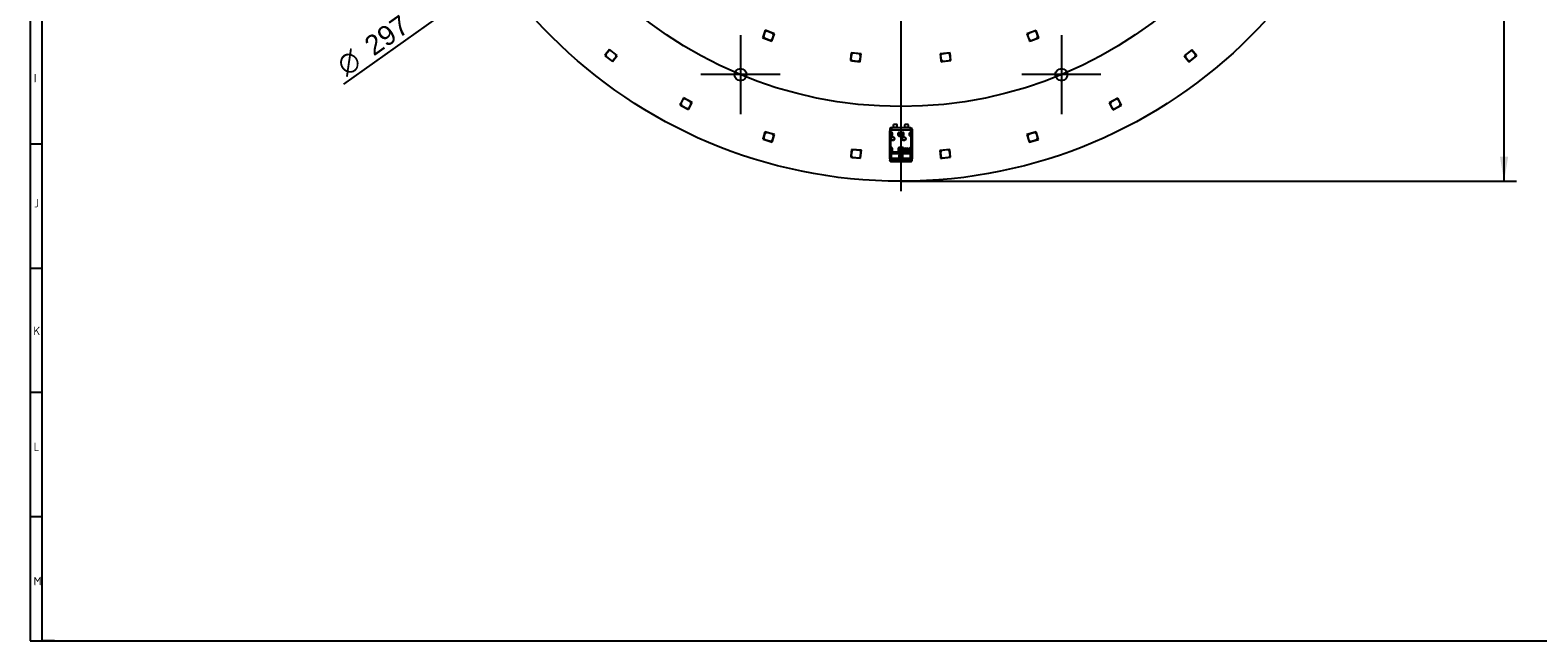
# Model space of a CAD drawing. Header units: millimetres. Extents: x 7 to 819, y 6 to 587.
# Tile 1 of 7: x 7 to 541, y 15 to 231. Entities that reach past the tile are written whole.
import ezdxf
from ezdxf.enums import TextEntityAlignment as Align
from ezdxf.lldxf.tags import DXFTag

# ---------------------------------------------------------------- set-up
doc = ezdxf.new("R2010")
doc.units = ezdxf.units.MM
doc.layers.add('Default', color=7, linetype='Continuous')
doc.layers.add('RDLED_350MM_4000', color=7, linetype='Continuous')
doc.styles.add('SEACAD_Arial', font='arial.ttf')
doc.styles.add('SEACAD_Solid_Edge_ANSI1_Symbols', font='semeca1.ttf')
tags = doc.linetypes.add('CENTER2', pattern=[28.575, 19.05, -3.175, 3.175, -3.175]).pattern_tags.tags
tags[10:11] = [DXFTag(74, 4), DXFTag(75, 0), DXFTag(340, '0'), DXFTag(46, 0.0), DXFTag(50, 0.0), DXFTag(44, 0.0), DXFTag(45, 0.0)]
tags[8:9] = [DXFTag(74, 4), DXFTag(75, 0), DXFTag(340, '0'), DXFTag(46, 0.0), DXFTag(50, 0.0), DXFTag(44, 0.0), DXFTag(45, 0.0)]
tags[6:7] = [DXFTag(74, 4), DXFTag(75, 0), DXFTag(340, '0'), DXFTag(46, 0.0), DXFTag(50, 0.0), DXFTag(44, 0.0), DXFTag(45, 0.0)]
tags[4:5] = [DXFTag(74, 4), DXFTag(75, 0), DXFTag(340, '0'), DXFTag(46, 0.0), DXFTag(50, 0.0), DXFTag(44, 0.0), DXFTag(45, 0.0)]
tags = doc.linetypes.add('HIDDEN2', pattern=[4.7625, 3.175, -1.5875]).pattern_tags.tags
tags[6:7] = [DXFTag(74, 4), DXFTag(75, 0), DXFTag(340, '0'), DXFTag(46, 0.0), DXFTag(50, 0.0), DXFTag(44, 0.0), DXFTag(45, 0.0)]
tags[4:5] = [DXFTag(74, 4), DXFTag(75, 0), DXFTag(340, '0'), DXFTag(46, 0.0), DXFTag(50, 0.0), DXFTag(44, 0.0), DXFTag(45, 0.0)]
doc.dimstyles.new('ISO', dxfattribs={"dimtxt": 7, "dimasz": 7, "dimexe": 3.5, "dimexo": 0, "dimgap": 1.75, "dimtad": 1, "dimtxsty": 'SEACAD_Arial', "dimblk1": '_SE_FILLED', "dimblk2": '_SE_FILLED', "dimsah": 1, "dimcen": 3.5, "dimadec": 0, "dimazin": 0, "dimtfac": 0.5, "dimtdec": 3, "dimtmove": 0, "dimatfit": 3, "dimfxl": 1, "dimarcsym": 0})

# ---------------------------------------------------------------- blocks, each defined once
blk = doc.blocks.new('SEANNOT_GROUP1')
at = {"layer": 'Default', "color": 7, "linetype": 'CENTER2'}
blk.add_line((315.16, 531.01), (315.16, 174.01), dxfattribs=at)
blk = doc.blocks.new('SEANNOT_GROUP6')
at = {"layer": 'Default', "color": 7, "linetype": 'CENTER2'}
for p, q in [((371.99, 229.31), (371.99, 201.31)), ((385.99, 215.31), (357.99, 215.31))]:
    blk.add_line(p, q, dxfattribs=at)
blk = doc.blocks.new('SEANNOT_GROUP7')
at = {"layer": 'Default', "color": 7, "linetype": 'CENTER2'}
for p, q in [((258.33, 229.31), (258.33, 201.31)), ((272.33, 215.31), (244.33, 215.31))]:
    blk.add_line(p, q, dxfattribs=at)
blk = doc.blocks.new('SEANNOT_GROUP20')
at = {"layer": 'Default', "color": 7, "linetype": 'CENTER2'}
for p, q in [((315.16, 258.41), (315.16, 230.41)), ((329.16, 244.41), (301.16, 244.41))]:
    blk.add_line(p, q, dxfattribs=at)
blk = doc.blocks.new('SE')
at = {"layer": 'RDLED_350MM_4000', "color": 7, "linetype": 'Continuous'}
for p, q in [((267.12, 231.05), (266.3, 228.9)), ((267, 230.46), (266.43, 228.96)), ((267.64, 230.75), (267, 230.46)), ((270.39, 229.81), (267.12, 231.05)), ((269.79, 229.93), (267.64, 230.75)), ((269.4, 227.19), (270.39, 229.81)), ((270.08, 229.29), (269.79, 229.93)), ((363.01, 230.98), (359.74, 229.74)), ((359.74, 229.74), (360.55, 227.59)), ((360.34, 229.86), (360.04, 229.22)), ((362.49, 230.68), (360.34, 229.86)), ((363.13, 230.39), (362.49, 230.68)), ((364, 228.36), (363.01, 230.98)), ((363.7, 228.89), (363.13, 230.39)), ((266.3, 228.9), (266.12, 228.44)), ((266.12, 228.44), (266.59, 228.26)), ((266.59, 228.26), (266.3, 228.9)), ((266.43, 228.96), (266.72, 228.32)), ((266.59, 228.26), (269.4, 227.19)), ((266.72, 228.32), (268.87, 227.5)), ((268.87, 227.5), (269.51, 227.79)), ((269.51, 227.79), (270.08, 229.29)), ((360.04, 229.22), (360.61, 227.72)), ((360.55, 227.59), (360.73, 227.12)), ((361.2, 227.3), (360.55, 227.59)), ((360.61, 227.72), (361.26, 227.43)), ((360.73, 227.12), (361.2, 227.3)), ((361.2, 227.3), (364, 228.36)), ((361.26, 227.43), (363.41, 228.25)), ((363.41, 228.25), (363.7, 228.89)), ((210.53, 222.45), (210.22, 222.06)), ((210.22, 222.06), (210.62, 221.75)), ((211.94, 224.27), (210.53, 222.45)), ((210.62, 221.75), (210.53, 222.45)), ((210.62, 221.75), (212.98, 219.91)), ((211.65, 223.73), (210.67, 222.47)), ((210.67, 222.47), (210.76, 221.77)), ((210.76, 221.77), (212.57, 220.35)), ((212.36, 223.82), (211.65, 223.73)), ((214.7, 222.11), (211.94, 224.27)), ((214.17, 222.4), (212.36, 223.82)), ((212.57, 220.35), (213.27, 220.44)), ((212.98, 219.91), (214.7, 222.11)), ((213.27, 220.44), (214.26, 221.7)), ((214.26, 221.7), (214.17, 222.4)), ((297.3, 220.8), (297.24, 220.31)), ((297.24, 220.31), (297.74, 220.25)), ((297.58, 223.09), (297.3, 220.8)), ((297.74, 220.25), (297.3, 220.8)), ((297.61, 222.48), (297.41, 220.89)), ((297.41, 220.89), (297.85, 220.33)), ((301.05, 222.66), (297.58, 223.09)), ((298.16, 222.91), (297.61, 222.48)), ((297.74, 220.25), (300.72, 219.88)), ((297.85, 220.33), (300.13, 220.06)), ((300.45, 222.64), (298.16, 222.91)), ((300.13, 220.06), (300.69, 220.49)), ((300.88, 222.08), (300.45, 222.64)), ((300.69, 220.49), (300.88, 222.08)), ((300.72, 219.88), (301.05, 222.66)), ((332.54, 223.06), (329.06, 222.64)), ((329.06, 222.64), (329.34, 220.36)), ((329.67, 222.61), (329.23, 222.06)), ((329.23, 222.06), (329.43, 220.47)), ((329.34, 220.36), (329.4, 219.86)), ((329.9, 219.92), (329.34, 220.36)), ((329.4, 219.86), (329.9, 219.92)), ((329.43, 220.47), (329.98, 220.03)), ((331.95, 222.89), (329.67, 222.61)), ((329.9, 219.92), (332.87, 220.28)), ((329.98, 220.03), (332.27, 220.31)), ((332.51, 222.45), (331.95, 222.89)), ((332.27, 220.31), (332.7, 220.87)), ((332.7, 220.87), (332.51, 222.45)), ((332.87, 220.28), (332.54, 223.06)), ((418.19, 224.15), (415.45, 221.97)), ((415.45, 221.97), (416.88, 220.17)), ((415.98, 222.27), (415.9, 221.57)), ((415.9, 221.57), (416.9, 220.31)), ((417.79, 223.7), (415.98, 222.27)), ((416.88, 220.17), (417.19, 219.78)), ((417.58, 220.09), (416.88, 220.17)), ((416.9, 220.31), (417.6, 220.23)), ((417.19, 219.78), (417.58, 220.09)), ((417.58, 220.09), (419.93, 221.95)), ((417.6, 220.23), (419.4, 221.66)), ((418.49, 223.62), (417.79, 223.7)), ((419.93, 221.95), (418.19, 224.15)), ((419.48, 222.36), (418.49, 223.62)), ((419.4, 221.66), (419.48, 222.36)), ((237.03, 205), (236.81, 204.56)), ((236.81, 204.56), (237.25, 204.33)), ((238.08, 207.05), (237.03, 205)), ((237.25, 204.33), (237.03, 205)), ((237.9, 206.47), (237.17, 205.05)), ((237.17, 205.05), (237.39, 204.37)), ((237.25, 204.33), (239.92, 202.97)), ((237.39, 204.37), (239.44, 203.33)), ((238.57, 206.69), (237.9, 206.47)), ((241.2, 205.46), (238.08, 207.05)), ((240.62, 205.64), (238.57, 206.69)), ((239.44, 203.33), (240.11, 203.55)), ((239.92, 202.97), (241.2, 205.46)), ((240.11, 203.55), (240.84, 204.97)), ((240.84, 204.97), (240.62, 205.64)), ((392.04, 206.97), (388.94, 205.35)), ((388.94, 205.35), (390, 203.31)), ((389.51, 205.54), (389.3, 204.87)), ((389.3, 204.87), (390.04, 203.45)), ((391.55, 206.6), (389.51, 205.54)), ((390, 203.31), (390.23, 202.87)), ((390.67, 203.1), (390, 203.31)), ((390.04, 203.45), (390.71, 203.23)), ((390.23, 202.87), (390.67, 203.1)), ((390.67, 203.1), (393.33, 204.48)), ((390.71, 203.23), (392.75, 204.3)), ((392.23, 206.39), (391.55, 206.6)), ((393.33, 204.48), (392.04, 206.97)), ((392.97, 204.97), (392.23, 206.39)), ((392.75, 204.3), (392.97, 204.97)), ((313.73, 197.66), (312.58, 197.66)), ((317.73, 197.66), (316.58, 197.66)), ((266.36, 192.88), (266.22, 192.4)), ((266.22, 192.4), (266.7, 192.27)), ((267, 195.09), (266.36, 192.88)), ((266.7, 192.27), (266.36, 192.88)), ((266.93, 194.49), (266.49, 192.95)), ((266.49, 192.95), (266.83, 192.33)), ((266.7, 192.27), (269.59, 191.43)), ((266.83, 192.33), (269.04, 191.69)), ((267.55, 194.83), (266.93, 194.49)), ((270.36, 194.12), (267, 195.09)), ((269.76, 194.19), (267.55, 194.83)), ((269.59, 191.43), (270.36, 194.12)), ((269.66, 192.04), (270.1, 193.57)), ((270.1, 193.57), (269.76, 194.19)), ((311.22, 195.94), (311.21, 195.96)), ((311.21, 195.96), (311.21, 186.51)), ((311.22, 195.94), (311.23, 195.27)), ((311.23, 185.48), (311.23, 195.27)), ((311.24, 195.27), (311.23, 195.27)), ((311.24, 195.27), (311.24, 185.48)), ((311.32, 187.86), (311.32, 195.4)), ((311.5, 195.4), (311.32, 195.4)), ((311.35, 195.48), (311.34, 195.48)), ((311.35, 195.48), (311.5, 195.4)), ((311.5, 195.4), (311.5, 187.92)), ((311.6, 193.56), (311.6, 194.66)), ((311.6, 194.66), (311.6, 194.66)), ((311.6, 193.56), (311.6, 194.66)), ((311.91, 193.56), (311.6, 193.56)), ((311.6, 193.56), (311.6, 193.56)), ((311.91, 193.56), (311.6, 193.56)), ((311.8, 194.86), (311.91, 194.86)), ((311.81, 196.56), (312.53, 196.56)), ((311.81, 196.56), (311.81, 196.54)), ((311.81, 196.54), (311.82, 196.54)), ((311.82, 196.54), (311.82, 196.4)), ((311.82, 196.54), (318.49, 196.54)), ((311.82, 196.54), (311.82, 196.54)), ((318.49, 196.4), (311.82, 196.4)), ((311.82, 196.4), (311.83, 195.78)), ((311.83, 195.78), (311.83, 195.62)), ((311.83, 195.78), (318.48, 195.78)), ((318.48, 195.62), (311.83, 195.62)), ((311.91, 193.56), (311.91, 193.56)), ((312.11, 194.66), (312.11, 193.76)), ((312.53, 196.55), (312.53, 197.51)), ((313.78, 196.55), (312.53, 196.55)), ((313.78, 196.55), (313.78, 197.51)), ((313.78, 196.56), (316.53, 196.56)), ((314.21, 193.76), (314.21, 194.66)), ((314.41, 194.86), (314.51, 194.86)), ((314.71, 193.56), (314.41, 193.56)), ((314.41, 193.56), (314.71, 193.56)), ((314.41, 193.56), (314.41, 193.56)), ((314.71, 194.66), (314.71, 193.56)), ((314.71, 193.56), (314.71, 194.66)), ((314.71, 194.66), (314.71, 194.66)), ((314.71, 193.56), (314.71, 193.56)), ((315.6, 193.56), (315.6, 194.66)), ((315.6, 194.66), (315.6, 194.66)), ((315.6, 193.56), (315.6, 194.66)), ((315.91, 193.56), (315.6, 193.56)), ((315.6, 193.56), (315.91, 193.56)), ((315.6, 193.56), (315.6, 193.56)), ((315.8, 194.86), (315.91, 194.86)), ((315.91, 193.56), (315.91, 193.56)), ((316.11, 194.66), (316.11, 193.76)), ((316.53, 196.55), (316.53, 197.51)), ((317.78, 196.55), (316.53, 196.55)), ((317.78, 196.55), (317.78, 197.51)), ((317.78, 196.56), (318.51, 196.56)), ((318.21, 193.76), (318.21, 194.66)), ((318.41, 194.86), (318.51, 194.86)), ((318.71, 193.56), (318.41, 193.56)), ((318.41, 193.56), (318.41, 193.56)), ((318.71, 193.56), (318.41, 193.56)), ((318.48, 195.78), (318.49, 196.4)), ((318.48, 195.62), (318.48, 195.78)), ((318.49, 196.4), (318.49, 196.54)), ((318.49, 196.54), (318.49, 196.54)), ((318.49, 196.54), (318.51, 196.54)), ((318.51, 196.54), (318.51, 196.56)), ((318.71, 194.66), (318.71, 193.56)), ((318.71, 193.56), (318.71, 194.66)), ((318.71, 194.66), (318.71, 194.66)), ((318.71, 193.56), (318.71, 193.56)), ((318.98, 195.48), (318.81, 195.4)), ((318.99, 195.4), (318.81, 195.4)), ((318.81, 187.92), (318.81, 195.4)), ((318.99, 195.4), (318.99, 187.86)), ((319.08, 195.27), (319.09, 195.94)), ((319.08, 195.27), (319.08, 185.48)), ((319.08, 195.27), (319.08, 195.27)), ((319.08, 195.27), (319.08, 185.48)), ((319.11, 195.96), (319.09, 195.94)), ((319.11, 195.96), (319.11, 186.51)), ((363.11, 195.05), (359.75, 194.05)), ((359.75, 194.05), (360.41, 191.84)), ((360.36, 194.12), (360.02, 193.5)), ((360.02, 193.5), (360.48, 191.97)), ((362.56, 194.78), (360.36, 194.12)), ((361.03, 191.51), (363.91, 192.36)), ((361.1, 191.63), (363.3, 192.29)), ((363.18, 194.44), (362.56, 194.78)), ((363.91, 192.36), (363.11, 195.05)), ((363.64, 192.91), (363.18, 194.44)), ((363.3, 192.29), (363.64, 192.91)), ((269.04, 191.69), (269.66, 192.04)), ((297.66, 188.82), (297.45, 186.53)), ((297.71, 188.22), (297.56, 186.62)), ((301.15, 188.51), (297.66, 188.82)), ((298.25, 188.67), (297.71, 188.22)), ((300.54, 188.46), (298.25, 188.67)), ((300.99, 187.92), (300.54, 188.46)), ((300.85, 186.32), (300.99, 187.92)), ((300.89, 185.72), (301.15, 188.51)), ((311.52, 187.53), (311.32, 187.86)), ((311.52, 187.92), (311.8, 187.92)), ((311.6, 189.46), (311.85, 189.46)), ((311.6, 189.45), (311.6, 189.46)), ((311.6, 189.46), (311.6, 188.12)), ((311.6, 189.45), (311.85, 189.45)), ((311.6, 188.12), (311.6, 189.45)), ((311.6, 188.12), (311.6, 188.12)), ((311.62, 185.66), (311.62, 187.3)), ((311.74, 187.3), (311.62, 187.3)), ((311.66, 187.64), (318.65, 187.64)), ((318.57, 187.3), (311.74, 187.3)), ((311.74, 187.3), (311.74, 185.66)), ((311.85, 187.92), (311.8, 187.92)), ((311.85, 189.45), (311.85, 189.46)), ((311.85, 187.92), (314.47, 187.92)), ((311.85, 187.92), (311.85, 187.92)), ((312.05, 189.26), (312.05, 188.12)), ((314.27, 188.12), (314.27, 189.26)), ((314.46, 189.45), (314.47, 189.46)), ((314.71, 189.45), (314.46, 189.45)), ((314.47, 189.46), (314.71, 189.46)), ((314.51, 187.92), (314.47, 187.92)), ((314.51, 187.92), (315.8, 187.92)), ((314.71, 189.46), (314.71, 188.12)), ((314.71, 189.45), (314.71, 189.46)), ((314.71, 189.45), (314.71, 188.12)), ((314.71, 188.12), (314.71, 188.12)), ((315.02, 187.05), (315.3, 187.05)), ((315.02, 187.05), (315.04, 186.85)), ((315.3, 187.05), (315.27, 186.85)), ((315.6, 189.46), (315.85, 189.46)), ((315.6, 189.45), (315.6, 189.46)), ((315.6, 189.46), (315.6, 188.12)), ((315.85, 189.45), (315.6, 189.45)), ((315.6, 188.12), (315.6, 189.45)), ((315.6, 188.12), (315.6, 188.12)), ((315.85, 187.92), (315.8, 187.92)), ((315.85, 189.45), (315.85, 189.46)), ((315.85, 187.92), (318.47, 187.92)), ((316.05, 189.26), (316.05, 188.12)), ((316.43, 188.22), (316.43, 188.82)), ((316.46, 188.82), (316.43, 188.82)), ((316.43, 188.22), (316.46, 188.22)), ((316.46, 188.22), (316.46, 188.82)), ((316.66, 188.97), (316.66, 189.1)), ((316.66, 189.1), (317.65, 189.1)), ((317.09, 188.97), (316.66, 188.97)), ((317.66, 188.02), (316.66, 188.02)), ((316.66, 188.02), (316.66, 188)), ((317.66, 188), (316.66, 188)), ((316.86, 189.25), (317.46, 189.25)), ((316.86, 189.25), (316.86, 189.22)), ((316.86, 189.22), (317.46, 189.22)), ((317.09, 188.87), (317.09, 188.97)), ((317.09, 188.33), (317.09, 188.74)), ((317.09, 188.1), (317.09, 188.21)), ((317.22, 188.1), (317.09, 188.1)), ((317.65, 188.97), (317.22, 188.97)), ((317.22, 188.97), (317.22, 188.87)), ((317.22, 188.74), (317.22, 188.33)), ((317.22, 188.21), (317.22, 188.1)), ((317.48, 188.62), (317.36, 188.62)), ((317.36, 188.45), (317.48, 188.45)), ((317.46, 189.22), (317.46, 189.25)), ((317.65, 189.1), (317.65, 188.97)), ((317.66, 188), (317.66, 188.02)), ((317.88, 188.82), (317.86, 188.82)), ((317.86, 188.82), (317.86, 188.22)), ((317.86, 188.22), (317.88, 188.22)), ((317.88, 188.82), (317.88, 188.22)), ((318.27, 188.12), (318.27, 189.26)), ((318.46, 189.45), (318.47, 189.46)), ((318.46, 189.45), (318.71, 189.45)), ((318.47, 189.46), (318.71, 189.46)), ((318.51, 187.92), (318.47, 187.92)), ((318.47, 187.92), (318.47, 187.92)), ((318.51, 187.92), (318.79, 187.92)), ((318.57, 185.66), (318.57, 187.3)), ((318.7, 187.3), (318.57, 187.3)), ((318.79, 187.92), (318.65, 187.64)), ((318.7, 185.66), (318.7, 187.3)), ((318.71, 189.46), (318.71, 188.12)), ((318.71, 189.45), (318.71, 189.46)), ((318.71, 188.12), (318.71, 189.45)), ((318.71, 188.12), (318.71, 188.12)), ((318.79, 187.92), (318.81, 187.92)), ((318.99, 187.86), (318.79, 187.53)), ((332.44, 188.82), (328.96, 188.47)), ((328.96, 188.47), (329.18, 186.18)), ((329.56, 188.43), (329.12, 187.88)), ((329.12, 187.88), (329.27, 186.29)), ((331.85, 188.66), (329.56, 188.43)), ((332.4, 188.21), (331.85, 188.66)), ((332.56, 186.62), (332.4, 188.21)), ((332.72, 186.03), (332.44, 188.82)), ((360.41, 191.84), (360.55, 191.36)), ((361.03, 191.51), (360.41, 191.84)), ((360.48, 191.97), (361.1, 191.63)), ((360.55, 191.36), (361.03, 191.51)), ((297.45, 186.53), (297.41, 186.04)), ((297.41, 186.04), (297.91, 185.99)), ((297.91, 185.99), (297.45, 186.53)), ((297.56, 186.62), (298.01, 186.08)), ((297.91, 185.99), (300.89, 185.72)), ((298.01, 186.08), (300.31, 185.87)), ((300.31, 185.87), (300.85, 186.32)), ((311.21, 186.51), (311.22, 186.51)), ((311.22, 186.5), (311.22, 186.51)), ((311.22, 186.51), (311.22, 184.9)), ((311.23, 185.48), (311.22, 184.9)), ((311.27, 184.8), (311.22, 184.9)), ((311.23, 185.48), (311.24, 185.48)), ((311.24, 185.48), (311.39, 185.59)), ((311.27, 184.8), (311.27, 184.78)), ((311.39, 185.59), (311.62, 185.66)), ((311.42, 184.71), (311.43, 185.29)), ((311.46, 184.62), (312.01, 184.62)), ((311.61, 184.56), (312.37, 184.56)), ((311.62, 185.66), (311.74, 185.66)), ((311.7, 185.23), (311.69, 184.9)), ((311.69, 184.9), (311.79, 185.18)), ((311.8, 185.51), (311.7, 185.23)), ((311.74, 185.66), (314.57, 185.66)), ((311.74, 185.66), (311.74, 185.47)), ((314.57, 185.47), (311.74, 185.47)), ((312.02, 184.62), (312.09, 184.9)), ((314.01, 185.45), (312.31, 185.45)), ((312.41, 184.85), (312.37, 184.56)), ((312.37, 184.56), (312.81, 184.56)), ((312.41, 184.85), (312.81, 184.85)), ((312.81, 185.45), (312.81, 184.85)), ((312.81, 184.85), (313.51, 184.85)), ((312.81, 184.85), (312.81, 184.56)), ((312.81, 184.56), (313.51, 184.56)), ((313.51, 184.85), (313.51, 185.45)), ((313.51, 184.85), (313.91, 184.85)), ((313.51, 184.56), (313.51, 184.85)), ((313.51, 184.56), (313.95, 184.56)), ((313.95, 184.56), (313.91, 184.85)), ((313.95, 184.56), (314.74, 184.56)), ((314.3, 184.62), (314.23, 184.9)), ((314.3, 184.62), (316.01, 184.62)), ((314.52, 185.34), (314.52, 185.18)), ((314.52, 185.18), (314.62, 184.9)), ((314.57, 185.66), (314.57, 186.66)), ((314.7, 186.66), (314.57, 186.66)), ((314.57, 185.47), (314.57, 185.66)), ((314.57, 185.66), (314.7, 185.66)), ((314.62, 184.9), (314.62, 185.23)), ((314.91, 186.66), (314.7, 186.66)), ((314.7, 186.66), (314.7, 185.66)), ((314.7, 185.66), (314.91, 185.59)), ((314.76, 184.56), (314.74, 184.56)), ((314.91, 185.59), (314.91, 186.66)), ((315.4, 186.66), (314.91, 186.66)), ((315.17, 186.86), (315.04, 186.85)), ((315.19, 186.86), (315.17, 186.86)), ((315.49, 186.78), (315.27, 186.85)), ((315.62, 186.66), (315.4, 186.66)), ((315.4, 186.66), (315.4, 185.59)), ((315.4, 185.59), (315.62, 185.66)), ((315.58, 184.56), (315.55, 184.56)), ((315.58, 184.56), (316.37, 184.56)), ((315.74, 186.66), (315.62, 186.66)), ((315.62, 185.66), (315.62, 186.66)), ((315.62, 185.66), (315.74, 185.66)), ((315.7, 185.23), (315.69, 184.9)), ((315.69, 184.9), (315.79, 185.18)), ((315.8, 185.51), (315.7, 185.23)), ((315.74, 186.66), (315.74, 185.66)), ((315.74, 185.66), (318.57, 185.66)), ((315.74, 185.66), (315.74, 185.47)), ((318.57, 185.47), (315.74, 185.47)), ((316.02, 184.62), (316.09, 184.9)), ((318.01, 185.45), (316.31, 185.45)), ((316.41, 184.85), (316.37, 184.56)), ((316.37, 184.56), (316.81, 184.56)), ((316.41, 184.85), (316.81, 184.85)), ((316.81, 185.45), (316.81, 184.85)), ((316.81, 184.85), (316.81, 184.56)), ((316.81, 184.85), (317.51, 184.85)), ((316.81, 184.56), (317.51, 184.56)), ((317.51, 184.85), (317.51, 185.45)), ((317.51, 184.56), (317.51, 184.85)), ((317.51, 184.85), (317.91, 184.85)), ((317.51, 184.56), (317.95, 184.56)), ((317.95, 184.56), (317.91, 184.85)), ((317.95, 184.56), (318.7, 184.56)), ((318.23, 184.9), (318.3, 184.62)), ((318.3, 184.62), (318.86, 184.62)), ((318.52, 185.34), (318.52, 185.18)), ((318.52, 185.18), (318.62, 184.9)), ((318.57, 185.66), (318.7, 185.66)), ((318.57, 185.47), (318.57, 185.66)), ((318.62, 184.9), (318.62, 185.23)), ((318.7, 185.66), (318.92, 185.59)), ((318.88, 185.29), (318.9, 184.71)), ((318.92, 185.59), (319.08, 185.48)), ((319.1, 184.9), (319.05, 184.8)), ((319.08, 185.48), (319.08, 185.48)), ((319.1, 184.9), (319.08, 185.48)), ((319.1, 186.51), (319.1, 186.5)), ((319.1, 184.9), (319.1, 186.51)), ((319.1, 186.51), (319.11, 186.51)), ((329.18, 186.18), (329.23, 185.69)), ((329.73, 185.74), (329.18, 186.18)), ((329.23, 185.69), (329.73, 185.74)), ((329.27, 186.29), (329.82, 185.84)), ((329.73, 185.74), (332.72, 186.03)), ((329.82, 185.84), (332.11, 186.07)), ((332.11, 186.07), (332.56, 186.62))]:
    blk.add_line(p, q, dxfattribs=at)
for centre, radius in [((315.16, 352.51), 175), ((258.33, 215.31), 2.15), ((371.99, 215.31), 2.15), ((312.21, 192.61), 0.657), ((312.21, 192.61), 0.586), ((312.21, 192.61), 0.552), ((312.21, 192.61), 0.55), ((316.21, 192.61), 0.657), ((316.21, 192.61), 0.586), ((316.21, 192.61), 0.552), ((316.21, 192.61), 0.55)]:
    blk.add_circle(centre, radius, dxfattribs=at)
for centre, radius, start, end in [((312.78, 197.51), 0.25, 143.1301, 180), ((313.53, 197.51), 0.25, 0, 36.8699), ((316.78, 197.51), 0.25, 143.1301, 180), ((317.53, 197.51), 0.25, 0, 36.8699), ((311.82, 195.94), 0.6, 90.0044, 179.9972), ((311.53, 195.4), 0.213, 158.6596, 182.1387), ((311.85, 195.18), 0.593, 91.8595, 149.9225), ((311.91, 194.66), 0.2, 0, 90), ((314.41, 194.66), 0.2, 90, 180), ((315.91, 194.66), 0.2, 0, 90), ((318.41, 194.66), 0.2, 90, 180), ((318.47, 195.2), 0.581, 29.457, 88.84), ((318.49, 195.94), 0.6, 0.004, 89.9956), ((318.78, 195.41), 0.213, 357.5513, 21.0362), ((311.55, 187.5), 0.427, 96.3279, 121.9726), ((312.82, 188.41), 1.39, 200.5133, 213.6746), ((311.25, 187.28), 0.368, 3.1464, 42.1822), ((310.91, 187.29), 0.829, 0.6971, 24.9695), ((316.86, 188.82), 0.426, 90, 180), ((316.66, 188.22), 0.226, 180, 270), ((316.86, 188.82), 0.4, 90, 180), ((316.66, 188.22), 0.2, 180, 270), ((317.15, 188.54), 0.337, 101.3273, 258.6727), ((317.15, 188.54), 0.217, 107.7847, 252.2153), ((317.15, 188.54), 0.337, 14.2042, 78.6727), ((317.15, 188.54), 0.217, 22.432, 72.2153), ((317.15, 188.54), 0.217, 287.7847, 337.568), ((317.15, 188.54), 0.337, 281.3273, 345.7958), ((317.46, 188.82), 0.426, 0, 90), ((317.46, 188.82), 0.4, 0, 90), ((317.66, 188.22), 0.2, 270, 0), ((317.66, 188.22), 0.226, 270, 360), ((319.4, 187.29), 0.832, 155.0685, 179.2655), ((318.47, 187.26), 0.416, 38.9398, 64.2406), ((319.06, 187.28), 0.363, 137.5953, 177.0776), ((318.64, 187.09), 0.848, 65.6734, 78.4245), ((311.41, 184.91), 0.195, 182.0087, 271.5161), ((311.44, 185.5), 0.207, 185.1481, 266.8921), ((311.43, 184.78), 0.167, 179.2963, 278.1629), ((311.58, 184.94), 0.385, 235.1114, 271.0119), ((311.64, 185.64), 0.252, 191.6615, 251.5714), ((311.71, 185.09), 0.346, 116.1713, 143.8588), ((311.99, 184.57), 0.934, 105.762, 117.932), ((311.86, 185.69), 0.249, 186.8293, 240.7266), ((312.31, 185.3), 0.741, 246.3608, 274.2684), ((312.39, 185.97), 1.12, 254.1161, 270.7254), ((313.94, 185.84), 0.986, 268.1205, 287.0508), ((314, 185.31), 0.758, 265.9497, 293.3956), ((314.45, 185.69), 0.249, 299.2767, 353.1684), ((314.31, 184.55), 0.962, 63.0574, 74.1819), ((314.66, 185.64), 0.253, 289.2531, 348.4293), ((315.16, 186.43), 1.1, 248.1484, 291.8517), ((315.16, 182.72), 1.88, 77.923, 102.103), ((315.2, 186.19), 0.668, 84.1343, 91.3005), ((315.65, 185.64), 0.253, 191.5705, 250.7471), ((315.86, 185.69), 0.249, 186.8284, 240.7273), ((316.31, 185.3), 0.742, 246.3726, 274.2627), ((316.39, 185.97), 1.12, 254.1159, 270.7245), ((317.94, 185.82), 0.97, 268.0249, 287.1465), ((318, 185.3), 0.741, 265.7637, 293.6318), ((318.45, 185.69), 0.249, 299.2716, 353.1726), ((318.32, 184.57), 0.935, 62.0828, 74.2359), ((318.73, 184.96), 0.398, 268.7083, 305.0584), ((318.67, 185.65), 0.262, 289.7317, 347.0474), ((318.6, 185.09), 0.346, 36.1301, 63.8376), ((318.87, 185.5), 0.207, 273.1147, 354.8365), ((318.9, 184.91), 0.195, 268.4846, 357.9947)]:
    blk.add_arc(centre, radius, start, end, dxfattribs=at)
for centre, major_axis, ratio, start_param, end_param in [((311.81, 195.96), (0.424, -0.424), 0.999924, 2.356207, 3.926956), ((311.82, 195.94), (0.6, 0.006), 0.766027, 1.562157, 3.128038), ((311.8, 194.66), (0.2, 0), 0.999994, 1.570796, 3.141593), ((311.8, 194.66), (0.2, 0), 0.999994, 1.57081, 3.141593), ((311.91, 193.76), (0, 0.2), 0.999848, 3.141593, 4.712389), ((311.91, 193.76), (0, 0.2), 0.999848, 3.141593, 4.712389), ((314.41, 193.76), (0, 0.2), 0.999848, 1.570796, 3.141593), ((314.41, 193.76), (0, 0.2), 0.999848, 1.570796, 3.141593), ((314.51, 194.66), (-0.2, 0), 0.999994, 3.141593, 4.712389), ((314.51, 194.66), (-0.2, 0), 0.999994, 3.141593, 4.712389), ((315.8, 194.66), (0.2, 0), 0.999994, 1.570796, 3.141593), ((315.8, 194.66), (0.2, 0), 0.999994, 1.570796, 3.141593), ((315.91, 193.76), (0, 0.2), 0.999848, 3.141593, 4.712389), ((315.91, 193.76), (0, 0.2), 0.999848, 3.141593, 4.712389), ((318.41, 193.76), (0, 0.2), 0.999848, 1.570796, 3.141593), ((318.41, 193.76), (0, 0.2), 0.999848, 1.570796, 3.141593), ((318.49, 195.94), (0.6, -0.006), 0.766027, 0.013567, 1.579437), ((318.51, 195.96), (-0.424, -0.424), 0.999924, 2.35623, 3.926978), ((318.51, 194.66), (-0.2, 0), 0.999994, 3.141593, 4.712389), ((318.51, 194.66), (-0.2, 0), 0.999994, 3.141593, 4.712375), ((311.8, 188.12), (0.2, 0), 0.999994, 3.141593, 4.712389), ((311.8, 188.12), (0.2, 0), 0.999994, 3.141593, 4.712389), ((311.85, 189.26), (0.141, -0.141), 0.999695, 0.785246, 2.356347), ((311.85, 189.25), (0.141, -0.141), 0.999695, 1.570796, 2.356347), ((311.85, 188.12), (0.2, 0), 0.999848, 4.712389, 6.283185), ((314.47, 189.26), (-0.141, -0.141), 0.999695, 3.926838, 5.497939), ((314.47, 188.12), (-0.2, 0), 0.999848, 0, 1.570796), ((314.46, 189.25), (-0.141, -0.141), 0.999695, 3.926838, 4.712389), ((314.51, 188.12), (-0.2, 0), 0.999994, 1.570796, 3.141593), ((314.51, 188.12), (-0.2, 0), 0.999994, 1.570796, 3.141593), ((315.8, 188.12), (0.2, 0), 0.999994, 3.141593, 4.712389), ((315.8, 188.12), (0.2, 0), 0.999994, 3.141593, 4.712389), ((315.85, 189.26), (0.141, -0.141), 0.999695, 0.785246, 2.356347), ((315.85, 189.25), (0.141, -0.141), 0.999695, 1.570796, 2.356347), ((315.85, 188.12), (0.2, 0), 0.999848, 4.712389, 6.283185), ((318.47, 189.26), (-0.141, -0.141), 0.999695, 3.926839, 5.497939), ((318.47, 188.12), (-0.2, 0), 0.999848, 0, 1.570796), ((318.46, 189.25), (-0.141, -0.141), 0.999695, 3.932239, 4.712389), ((318.51, 188.12), (-0.2, 0), 0.999994, 1.570796, 3.141593), ((318.51, 188.12), (-0.2, 0), 0.999994, 1.570796, 3.141593), ((311.81, 186.51), (0.6, 0), 0.999962, 3.141593, 3.453003), ((311.43, 185.48), (0.2, -0.005), 0.939661, 3.166998, 4.734915), ((312.32, 184.71), (0.9, 0), 0.34204, 3.132956, 3.443098), ((311.61, 184.76), (0, -0.2), 0.754543, 6.070649, 6.283069), ((315.07, 186.66), (0, -0.2), 0.821429, 3.324107, 4.712389), ((315.24, 186.66), (0, 0.2), 0.821429, 4.712389, 6.100671), ((316.35, 185.23), (-0.938, 0), 0.34202, -0.859272, -0.576897), ((318.86, 184.8), (-0.148, 0.134), 0.8975, 2.254597, 3.932999), ((318, 184.71), (-0.902, 0.001), 0.342128, 2.840825, 3.150345), ((318.88, 185.48), (0.2, 0.005), 0.939661, 4.689874, 6.25773)]:
    blk.add_ellipse(centre, major_axis=major_axis, ratio=ratio, start_param=start_param, end_param=end_param, dxfattribs=at)
for points, degree, knots in [([(311.23, 195.27), (311.23, 195.28), (311.23, 195.31), (311.24, 195.35), (311.24, 195.38), (311.26, 195.42), (311.29, 195.45), (311.32, 195.47), (311.34, 195.48)], 3, [0, 0, 0, 0, 0.122214, 0.238699, 0.352338, 0.466231, 0.68875, 1, 1, 1, 1]), ([(311.32, 195.4), (311.31, 195.39), (311.29, 195.39), (311.27, 195.37), (311.25, 195.35), (311.24, 195.31), (311.24, 195.28), (311.24, 195.27)], 3, [0, 0, 0, 0, 0.264912, 0.488067, 0.676456, 0.841557, 1, 1, 1, 1]), ([(318.98, 195.48), (318.99, 195.47), (319.02, 195.46), (319.04, 195.43), (319.06, 195.4), (319.08, 195.35), (319.08, 195.3), (319.08, 195.27)], 3, [0, 0, 0, 0, 0.233305, 0.418726, 0.557587, 0.771407, 1, 1, 1, 1]), ([(319.08, 195.27), (319.08, 195.28), (319.08, 195.3), (319.07, 195.33), (319.06, 195.35), (319.05, 195.37), (319.04, 195.38), (319.02, 195.39), (319, 195.39), (318.99, 195.4)], 3, [0, 0, 0, 0, 0.113395, 0.227464, 0.348898, 0.483291, 0.634809, 0.806373, 1, 1, 1, 1]), ([(314.57, 186.66), (314.59, 186.8), (314.71, 186.91), (314.76, 186.96), (314.84, 187), (314.92, 187.03), (315.02, 187.05)], 2, [0, 0, 0, 0.5, 0.5, 0.75, 0.75, 1, 1, 1]), ([(315.3, 187.05), (315.49, 187.01), (315.61, 186.91), (315.67, 186.86), (315.7, 186.79), (315.74, 186.73), (315.74, 186.66)], 2, [0, 0, 0, 0.5, 0.5, 0.75, 0.75, 1, 1, 1]), ([(311.46, 184.62), (311.46, 184.61), (311.48, 184.59), (311.5, 184.57), (311.54, 184.56), (311.57, 184.56), (311.6, 184.56), (311.61, 184.56)], 3, [0, 0, 0, 0, 0.206395, 0.408543, 0.607471, 0.804252, 1, 1, 1, 1]), ([(311.7, 185.23), (311.7, 185.32), (311.88, 185.39), (312.05, 185.45), (312.31, 185.45)], 2, [0, 0, 0, 0.5, 0.5, 1, 1, 1]), ([(311.79, 185.18), (311.79, 185.17), (311.8, 185.14), (311.81, 185.1), (311.84, 185.07), (311.88, 185.02), (311.95, 184.96), (312.04, 184.92), (312.09, 184.9)], 3, [0, 0, 0, 0, 0.13162, 0.259649, 0.384096, 0.504969, 0.752582, 1, 1, 1, 1]), ([(314.01, 185.45), (314.25, 185.45), (314.43, 185.39), (314.62, 185.32), (314.62, 185.23)], 2, [0, 0, 0, 0.5, 0.5, 1, 1, 1]), ([(314.23, 184.9), (314.25, 184.91), (314.29, 184.93), (314.35, 184.96), (314.41, 185), (314.46, 185.04), (314.49, 185.09), (314.52, 185.13), (314.52, 185.17), (314.52, 185.18)], 3, [0, 0, 0, 0, 0.119189, 0.246257, 0.381214, 0.524065, 0.674813, 0.833458, 1, 1, 1, 1]), ([(315.04, 186.85), (315.02, 186.85), (314.97, 186.84), (314.9, 186.82), (314.83, 186.79), (314.78, 186.76), (314.74, 186.73), (314.71, 186.69), (314.7, 186.67), (314.7, 186.66)], 3, [0, 0, 0, 0, 0.180622, 0.363866, 0.549849, 0.69593, 0.816556, 0.915955, 1, 1, 1, 1]), ([(314.91, 185.59), (314.92, 185.58), (314.94, 185.57), (314.98, 185.55), (315.03, 185.53), (315.08, 185.52), (315.13, 185.51), (315.18, 185.51), (315.23, 185.52), (315.28, 185.53), (315.33, 185.55), (315.37, 185.57), (315.39, 185.58), (315.4, 185.59)], 3, [0, 0, 0, 0, 0.095482, 0.187791, 0.277611, 0.365684, 0.452798, 0.539767, 0.627407, 0.716518, 0.80786, 0.90214, 1, 1, 1, 1]), ([(315.62, 186.66), (315.61, 186.66), (315.61, 186.68), (315.6, 186.7), (315.58, 186.73), (315.54, 186.76), (315.51, 186.77), (315.49, 186.78)], 3, [0, 0, 0, 0, 0.116292, 0.245911, 0.39736, 0.643352, 1, 1, 1, 1]), ([(315.7, 185.23), (315.7, 185.32), (315.88, 185.39), (316.05, 185.45), (316.31, 185.45)], 2, [0, 0, 0, 0.5, 0.5, 1, 1, 1]), ([(315.79, 185.18), (315.79, 185.17), (315.8, 185.14), (315.81, 185.1), (315.84, 185.07), (315.88, 185.02), (315.95, 184.96), (316.04, 184.92), (316.09, 184.9)], 3, [0, 0, 0, 0, 0.13162, 0.259649, 0.384096, 0.504969, 0.752582, 1, 1, 1, 1]), ([(318.01, 185.45), (318.25, 185.45), (318.43, 185.39), (318.62, 185.32), (318.62, 185.23)], 2, [0, 0, 0, 0.5, 0.5, 1, 1, 1]), ([(318.23, 184.9), (318.25, 184.91), (318.29, 184.93), (318.35, 184.96), (318.41, 185), (318.46, 185.04), (318.49, 185.09), (318.52, 185.13), (318.52, 185.17), (318.52, 185.18)], 3, [0, 0, 0, 0, 0.119171, 0.246227, 0.381178, 0.524029, 0.674783, 0.83344, 1, 1, 1, 1]), ([(318.62, 184.9), (318.62, 184.82), (318.53, 184.75), (318.45, 184.67), (318.3, 184.62)], 2, [0, 0, 0, 0.5, 0.5, 1, 1, 1]), ([(318.7, 184.56), (318.72, 184.56), (318.75, 184.56), (318.8, 184.57), (318.83, 184.59), (318.85, 184.61), (318.86, 184.62)], 3, [0, 0, 0, 0, 0.244606, 0.491396, 0.742515, 1, 1, 1, 1])]:
    blk.add_open_spline(points, degree=degree, knots=knots, dxfattribs=at)
for points, degree in [([(311.5, 195.4), (311.53, 195.45), (311.59, 195.53), (311.7, 195.6), (311.79, 195.62), (311.83, 195.62)], 3), ([(318.48, 195.62), (318.53, 195.62), (318.61, 195.6), (318.72, 195.53), (318.79, 195.44), (318.81, 195.4)], 3), ([(311.52, 187.92), (311.52, 187.92), (311.51, 187.92), (311.51, 187.92), (311.5, 187.92), (311.5, 187.92)], 3), ([(312.01, 184.62), (311.69, 184.73), (311.69, 184.9)], 2), ([(314.62, 184.9), (314.62, 184.73), (314.3, 184.62)], 2), ([(316.01, 184.62), (315.69, 184.73), (315.69, 184.9)], 2)]:
    blk.add_open_spline(points, degree=degree, dxfattribs=at)
blk.add_rational_spline([(311.66, 187.64), (311.61, 187.61), (311.55, 187.57), (311.52, 187.53)], [1.05939443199, 0.980194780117, 0.980201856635, 1.05941566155], degree=3, dxfattribs=at)
blk = doc.blocks.new('DMBLK6')
at = {"layer": 'Default', "linetype": 'Continuous'}
for points in [[(530.25, 518.76), (528.79, 527.51), (527.33, 518.76)], [(530.25, 186.26), (527.33, 186.26), (528.79, 177.51)]]:
    blk.add_hatch(color=7, dxfattribs=at).paths.add_polyline_path(points)
at = {"layer": 'Default', "color": 7, "linetype": 'Continuous'}
for p, q in [((315.16, 527.51), (533.16, 527.51)), ((528.79, 177.51), (528.79, 527.51)), ((315.16, 177.51), (533.16, 177.51))]:
    blk.add_line(p, q, dxfattribs=at)
for s, style, p in [('350', 'SEACAD_Arial', (517.85, 349.74)), ('O', 'SEACAD_Solid_Edge_ANSI1_Symbols', (517.85, 334.74))]:
    blk.add_text(s, height=8.75, rotation=90, dxfattribs=dict(at, style=style)).set_placement(p, align=Align.TOP_LEFT)
blk = doc.blocks.new('_SE_FILLED')
at = {"color": 0}
blk.add_line((0, 0), (-1, 0), dxfattribs=at)
blk.add_solid([(0, 0), (-1, -0.1665), (-1, 0.1665), (0, 0)], dxfattribs=at)
blk = doc.blocks.new('DMBLK7')
at = {"layer": 'Default', "linetype": 'Continuous'}
for points in [[(431.1, 433.63), (436.12, 438.64), (429.75, 435.53)], [(200.57, 269.49), (199.21, 271.39), (194.19, 266.38)]]:
    blk.add_hatch(color=7, dxfattribs=at).paths.add_polyline_path(points)
at = {"layer": 'Default', "color": 7, "linetype": 'Continuous'}
for p, q in [((436.12, 438.64), (194.19, 266.38)), ((194.19, 266.38), (117.66, 211.88))]:
    blk.add_line(p, q, dxfattribs=at)
for s, style, p in [('297', 'SEACAD_Arial', (124.35, 227.39)), ('O', 'SEACAD_Solid_Edge_ANSI1_Symbols', (114.58, 220.43))]:
    blk.add_text(s, height=7, rotation=35.4524, dxfattribs=dict(at, style=style)).set_placement(p, align=Align.TOP_LEFT)

msp = doc.modelspace()

# ---------------------------------------------------------------- linework, layer by layer
at = {"layer": 'Default', "color": 7, "linetype": 'Continuous'}
for p, q in [((6.708, 586.67), (6.708, 14.67)), ((10.978, 14.67), (10.978, 278.67)), ((10.978, 190.67), (6.708, 190.67)), ((10.978, 146.67), (6.708, 146.67)), ((10.978, 102.67), (6.708, 102.67)), ((10.978, 58.67), (6.708, 58.67)), ((6.708, 14.67), (819.1, 14.67)), ((15.329, 14.67), (10.978, 14.67))]:
    msp.add_line(p, q, dxfattribs=at)
at = {"layer": 'Default', "color": 7, "linetype": 'HIDDEN2'}
msp.add_circle((315.157, 352.51), 148.5, dxfattribs=at)

# ---------------------------------------------------------------- block references
at = {"layer": 'Default'}
for name in ['SEANNOT_GROUP1', 'SE', 'SEANNOT_GROUP20', 'SEANNOT_GROUP7', 'SEANNOT_GROUP6']:
    msp.add_blockref(name, (0, 0), dxfattribs=at)

# ---------------------------------------------------------------- texts
at = {"layer": 'Default', "char_height": 3, "attachment_point": 1}
for s, insert, width in [('{\\fSolid Edge ISO|b1||i0||c0|p34;\\C7;\\H3.;\\W1.;I}', (8.012, 215.568), 1.63637), ('{\\fSolid Edge ISO|b1||i0||c0|p34;\\C7;\\H3.;\\W1.;J}', (8.082, 171.236), 1.56819), ('{\\fSolid Edge ISO|b1||i0||c0|p34;\\C7;\\H3.;\\W1.;K}', (7.872, 125.985), 1.84092), ('{\\fSolid Edge ISO|b1||i0||c0|p34;\\C7;\\H3.;\\W1.;L}', (7.942, 84.938), 1.84092), ('{\\fSolid Edge ISO|b1||i0||c0|p34;\\C7;\\H3.;\\W1.;M}', (7.937, 37.364), 2.25001)]:
    msp.add_mtext(s, dxfattribs=dict(at, insert=insert, width=width))

# ---------------------------------------------------------------- dimensions: what is measured, and where the dimension line sits
at = {"layer": 'Default', "color": 7, "linetype": 'Continuous'}
dim = msp.add_linear_dim(base=(528.788, 527.51), p1=(315.157, 177.51), p2=(315.157, 527.51), angle=90, text='\\A1;%%c<>', dimstyle='ISO', override={"dimtxt": 8.75, "dimasz": 8.75, "dimexe": 4.375, "dimgap": 2.1875, "dimcen": 4.375, "dimtolj": 1}, dxfattribs=at)
dim.commit()
dim.dimension.update_dxf_attribs({"geometry": 'DMBLK6', "text_midpoint": (528.788, 352.51), "dimtype": 161})
dim = msp.add_diameter_dim_2p(p1=(436.125, 438.644), p2=(194.189, 266.376), text='\\A1;<>', dimstyle='ISO', override={"dimtmove": 1, "dimtolj": 1}, dxfattribs=at)
dim.commit()
dim.dimension.update_dxf_attribs({"geometry": 'DMBLK7', "text_midpoint": (144.81, 231.216), "dimtype": 163})

doc.saveas('drawing.dxf')
